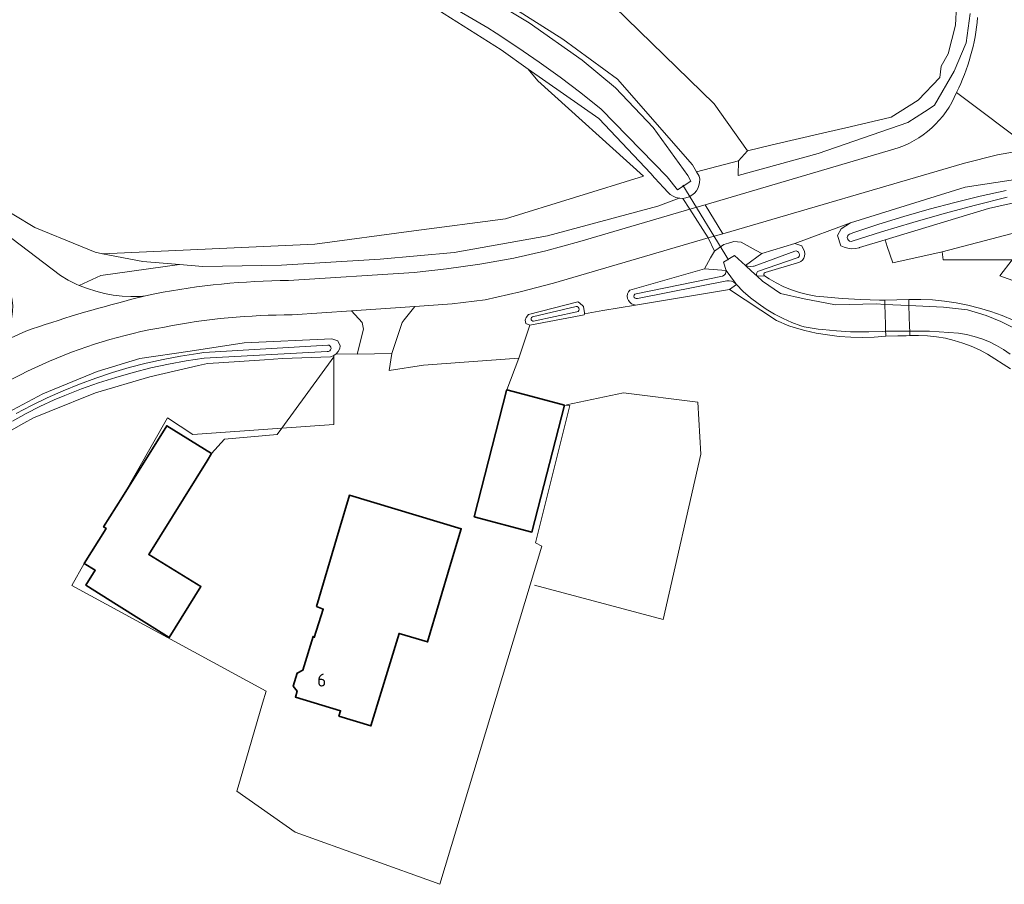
# Model space of a CAD drawing. Header units: metres. Extents: x 178952 to 185583, y 415201 to 419317.
# Tile 73 of 165: x 182427 to 182564, y 417212 to 417332. Entities that reach past the tile are written whole.
import ezdxf
from ezdxf.enums import TextEntityAlignment as Align

# ---------------------------------------------------------------- set-up
doc = ezdxf.new("R2010")
doc.units = ezdxf.units.M
for name, color, linetype, lineweight in [('B-XX-GR-BEPLANTING_CULTUUR_BOSPLANTSOEN-GV', 253, 'Continuous', 18), ('B-XX-GR-GRAS-GV', 253, 'Continuous', 13), ('B-XX-IE-TERREINAFSCHEIDING_KUNSTMATIG_HEKWERK-G', 253, 'IE-TERREINAFSCHEIDING-KUNSTMATIG', 18), ('B-XX-IE-TERREINAFSCHEIDING_KUNSTMATIG_HEKWERK_RASTER-G', 253, 'IE-TERREINAFSCHEIDING-KUNSTMATIG', 18), ('B-XX-KW-KUNSTWERK_DEK-GV', 252, 'Continuous', 18), ('B-XX-KW-KUNSTWERK_DUIKER-G', 252, 'Continuous', 18), ('B-XX-OG-BEBOUWING-GV', 252, 'Continuous', 35), ('B-XX-OG-BEBOUWING-T18', 252, 'Continuous', 18), ('B-XX-OG-TERREIN_CULTUURSCHEIDING-GV', 253, 'Continuous', 18), ('B-XX-OG-TERREIN_ERF-GV', 253, 'Continuous', 18), ('B-XX-OG-WATER-GV', 253, 'Continuous', 18), ('B-XX-OG-WATER_SLOOT-GV', 253, 'Continuous', 18), ('B-XX-OG-WEG-GV', 253, 'Continuous', 18), ('B-XX-VH-ONVERHARD-GV', 253, 'Continuous', 18), ('B-XX-VH-VERHARDING_ASFALT-GV', 251, 'Continuous', 18), ('B-XX-VH-VERHARDING_BEDRIJFSVLOERPLAAT-GV', 251, 'Continuous', 18)]:
    doc.layers.add(name, color=color, linetype=linetype, lineweight=lineweight)
doc.styles.add('NLCS-ISO-M-T18', font='NLCS-ISO.ttf', dxfattribs={"height": 1.8})
doc.linetypes.add('IE-TERREINAFSCHEIDING-KUNSTMATIG', pattern='A,4,[82,NLCS.SHX,S=0.75,R=90,X=0,Y=0],4,-2', length=10)

msp = doc.modelspace()

# ---------------------------------------------------------------- linework, layer by layer
at = {"layer": 'B-XX-GR-BEPLANTING_CULTUUR_BOSPLANTSOEN-GV'}
msp.add_lwpolyline([(182594.177, 417302.89), (182587.96, 417305.109), (182583.411, 417306.116), (182577.285, 417306.526), (182571.932, 417306.794), (182567.317, 417306.558), (182564.749, 417306.107), (182563.474, 417305.847), (182561.438, 417305.353), (182547.08, 417301.017), (182547.377, 417300.127), (182548.142, 417297.833), (182554.991, 417299.376), (182566.632, 417302.418), (182572.85, 417302.815), (182580.391, 417302.154), (182587.931, 417300.699), (182601.822, 417294.216), (182604.349, 417297.839), (182604.53, 417298.099), (182601.098, 417299.956)], close=True, dxfattribs=at)
msp.add_lwpolyline([(182564.691, 417298.268), (182562.983, 417296.048), (182571.601, 417292.956)], dxfattribs=at)
at = {"layer": 'B-XX-GR-GRAS-GV'}
for points in [[(182384.885, 417333.916), (182398.986, 417322.851), (182417.053, 417310.352), (182420.43, 417308.015), (182429.239, 417302.752), (182435.538, 417300.158), (182437.61, 417299.304), (182438.62, 417299.11), (182468.024, 417300.447), (182481.757, 417302.273), (182494.466, 417303.963), (182513.578, 417309.867), (182498.969, 417323.076), (182497.636, 417324.71), (182493.86, 417327.361), (182479.82, 417336.301)], [(182566.632, 417302.418), (182554.991, 417299.376), (182555.123, 417298.268), (182564.691, 417298.268)], [(182564.492, 417283.151), (182561.287, 417285.175), (182560.182, 417285.764), (182559.041, 417286.282), (182557.87, 417286.725), (182556.672, 417287.093), (182555.454, 417287.384), (182554.219, 417287.596), (182552.974, 417287.729), (182551.722, 417287.783), (182550.53, 417287.759), (182547.188, 417287.656), (182545.576, 417287.533), (182543.96, 417287.49), (182542.343, 417287.526), (182540.731, 417287.643), (182539.126, 417287.839), (182537.533, 417288.114), (182535.955, 417288.468), (182534.474, 417288.876), (182533.756, 417289.101), (182532.037, 417289.829), (182525.521, 417294.143), (182512.484, 417291.97), (182507.982, 417291.22), (182505.407, 417290.791), (182505.395, 417290.624), (182504.931, 417290.547), (182497.862, 417289.187), (182496.304, 417284.632), (182494.64, 417280.232), (182497.966, 417279.351), (182502.65, 417278.11), (182503.402, 417278.057), (182498.639, 417259.007), (182499.486, 417258.583), (182485.366, 417211.686), (182465.324, 417218.896), (182457.245, 417224.599), (182457.421, 417225.204), (182460.794, 417236.804), (182461.28, 417238.475), (182434.345, 417253.128), (182436.091, 417256.182), (182439.111, 417261.011), (182438.92, 417261.131), (182438.761, 417261.231), (182441.367, 417265.412), (182447.628, 417276.363), (182451.12, 417274.035), (182463.45, 417274.902), (182470.699, 417275.411), (182470.699, 417285.006), (182470.374, 417284.86), (182470.193, 417284.814), (182463.57, 417284.598), (182461.046, 417284.378), (182454.738, 417284), (182453.182, 417283.907), (182451.915, 417283.61), (182445.153, 417282.025), (182437.625, 417279.837), (182431.211, 417277.218), (182429.062, 417276.341), (182427.726, 417275.599), (182423.25, 417273.112)]]:
    msp.add_lwpolyline(points, dxfattribs=at)
at = {"layer": 'B-XX-IE-TERREINAFSCHEIDING_KUNSTMATIG_HEKWERK-G', "ltscale": 0.1, "flags": 128}
msp.add_lwpolyline([(182453.733, 417271.411), (182455.52, 417273.389), (182462.814, 417274.032), (182463.45, 417274.902), (182470.699, 417284.83)], dxfattribs=at)
at = {"layer": 'B-XX-IE-TERREINAFSCHEIDING_KUNSTMATIG_HEKWERK_RASTER-G', "ltscale": 0.2, "flags": 128}
msp.add_lwpolyline([(182502.933, 417278.169), (182510.811, 417279.806), (182521.154, 417278.532), (182521.557, 417271.315), (182516.335, 417248.382), (182498.501, 417253.144)], dxfattribs=at)
at = {"layer": 'B-XX-KW-KUNSTWERK_DEK-GV'}
msp.add_lwpolyline([(182550.402, 417291.921), (182550.376, 417292.78), (182547.033, 417292.677), (182547.051, 417292.081), (182547.138, 417289.271), (182547.167, 417288.349), (182547.179, 417287.948), (182547.188, 417287.656), (182549.988, 417287.742), (182550.53, 417287.759), (182550.511, 417288.368), (182550.493, 417288.971)], close=True, dxfattribs=at)
at = {"layer": 'B-XX-KW-KUNSTWERK_DUIKER-G'}
msp.add_lwpolyline([(182525.385, 417298.268), (182519.046, 417308.593)], dxfattribs=at)
at = {"layer": 'B-XX-OG-BEBOUWING-GV'}
for points in [[(182502.65, 417278.11), (182497.966, 417279.351), (182494.64, 417280.232), (182494.618, 417280.148), (182490.13, 417262.642), (182498.14, 417260.52)], [(182453.121, 417270.4), (182453.733, 417271.411), (182447.507, 417275.26), (182441.367, 417265.412), (182438.761, 417261.231), (182438.92, 417261.131), (182439.111, 417261.011), (182436.091, 417256.182), (182437.611, 417255.232), (182436.311, 417253.142), (182440.551, 417250.491), (182447.86, 417245.91), (182452.25, 417252.96), (182445.02, 417257.41)], [(182486.9, 417256.191), (182488.33, 417260.981), (182472.84, 417265.62), (182471.41, 417260.83), (182468.28, 417250.21), (182469.2, 417249.85), (182467.96, 417245.91), (182467.79, 417246.05), (182466.4, 417241.35), (182465.6, 417240.97), (182465.06, 417239.16), (182465.59, 417238.47), (182465.34, 417237.65), (182471.62, 417235.75), (182471.39, 417235), (182475.81, 417233.65), (182479.73, 417246.46), (182483.68, 417245.28)]]:
    msp.add_lwpolyline(points, close=True, dxfattribs=at)
at = {"layer": 'B-XX-OG-TERREIN_CULTUURSCHEIDING-GV'}
for points in [[(182488.156, 417546.647), (182489.114, 417550.301), (182490.986, 417557.443), (182494.147, 417569.501), (182493.844, 417569.547), (182482.277, 417571.306), (182424.68, 417579.541), (182424.404, 417579.706), (182424.327, 417579.771), (182424.451, 417578.098), (182428.288, 417559.842), (182433.315, 417527.166), (182436.357, 417496.474), (182438.474, 417453.611), (182442.31, 417398.049), (182445.485, 417361.669), (182446.676, 417357.568), (182454.613, 417356.774), (182470.621, 417354.26), (182489.935, 417345.397), (182506.075, 417336.798), (182523.405, 417319.865), (182528.022, 417313.387)], [(182488.197, 417337.883), (182502.398, 417328.857), (182509.994, 417323.281), (182520.37, 417311.431), (182520.967, 417310.472), (182526.786, 417312.003), (182528.022, 417313.387), (182523.405, 417319.865), (182506.075, 417336.798)], [(182557.13, 417336.211), (182556.834, 417330.793), (182555.821, 417326.831), (182554.885, 417325.093), (182554.668, 417323.551), (182551.676, 417320.372), (182547.931, 417318.031), (182542.251, 417316.706), (182538.393, 417315.806), (182531.417, 417314.179), (182528.022, 417313.387), (182526.786, 417312.003), (182526.726, 417309.947), (182537.83, 417312.997), (182550.24, 417317.28), (182552.536, 417318.779), (182553.182, 417319.201), (182553.949, 417319.702), (182556.678, 417324.419), (182558.318, 417328.318), (182558.862, 417332.393)], [(182528.022, 417313.387), (182531.417, 417314.179), (182538.393, 417315.806), (182542.251, 417316.706), (182547.931, 417318.031), (182551.676, 417320.372), (182554.668, 417323.551), (182554.885, 417325.093), (182555.821, 417326.831), (182556.834, 417330.793), (182557.13, 417336.211)], [(182571.601, 417292.956), (182562.983, 417296.048), (182564.691, 417298.268), (182555.123, 417298.268), (182554.991, 417299.376), (182548.142, 417297.833), (182547.377, 417300.127), (182547.08, 417301.017), (182543.557, 417299.953), (182543.489, 417299.933), (182542.978, 417299.829), (182542.457, 417299.805), (182541.939, 417299.86), (182541.435, 417299.994), (182540.958, 417300.204), (182540.485, 417301.625), (182541.017, 417302.56), (182542.29, 417303.373), (182534.596, 417300.53), (182535.526, 417300.214), (182535.898, 417299.403), (182535.953, 417299.094), (182535.928, 417298.782), (182535.826, 417298.487), (182535.652, 417298.227), (182535.418, 417298.019), (182535.139, 417297.877), (182534.948, 417297.825), (182530.454, 417296.496), (182530.331, 417296.432), (182530.262, 417296.311), (182530.269, 417296.172), (182530.389, 417296.034), (182531.008, 417295.627), (182532.008, 417295.046), (182533.045, 417294.535), (182534.114, 417294.097), (182535.211, 417293.733), (182536.33, 417293.445), (182537.466, 417293.235), (182538.58, 417293.105), (182541.149, 417292.884), (182543.724, 417292.742), (182546.301, 417292.68), (182547.033, 417292.677), (182550.376, 417292.78), (182552.028, 417292.775), (182553.678, 417292.69), (182555.322, 417292.525), (182556.956, 417292.281), (182558.577, 417291.959), (182560.179, 417291.558), (182561.761, 417291.08), (182563.318, 417290.526), (182564.845, 417289.897)]]:
    msp.add_lwpolyline(points, dxfattribs=at)
msp.add_lwpolyline([(182518.543, 417306.794), (182518.105, 417306.893), (182517.691, 417307.068), (182517.315, 417307.313), (182517.018, 417307.587), (182516.355, 417308.307), (182515.17, 417309.592), (182515.118, 417309.648), (182514.596, 417310.203), (182507.42, 417317.842), (182497.636, 417324.71), (182498.969, 417323.076), (182513.578, 417309.867), (182494.466, 417303.963), (182481.757, 417302.273), (182468.024, 417300.447), (182438.62, 417299.11), (182444.212, 417298.034), (182449.26, 417297.61), (182452.501, 417297.337), (182463.423, 417297.509), (182477.081, 417298.366), (182487.336, 417299.283), (182500.286, 417301.567), (182515.6, 417305.72)], close=True, dxfattribs=at)
at = {"layer": 'B-XX-OG-TERREIN_ERF-GV'}
for points in [[(182457.245, 417224.599), (182465.324, 417218.896), (182485.366, 417211.686), (182499.486, 417258.583), (182498.639, 417259.007), (182503.402, 417278.057), (182502.65, 417278.11), (182498.14, 417260.52), (182490.13, 417262.642), (182494.618, 417280.148), (182494.64, 417280.232), (182496.304, 417284.632), (182495.665, 417284.584), (182483.116, 417283.648), (182478.346, 417282.898), (182478.706, 417285.29), (182473.891, 417285.175), (182471.012, 417285.248), (182470.699, 417285.006), (182470.699, 417275.411), (182463.45, 417274.902), (182451.12, 417274.035), (182447.628, 417276.363), (182441.367, 417265.412), (182447.507, 417275.26), (182453.733, 417271.411), (182453.121, 417270.4), (182445.02, 417257.41), (182452.25, 417252.96), (182447.86, 417245.91), (182440.551, 417250.491), (182436.311, 417253.142), (182437.611, 417255.232), (182436.091, 417256.182), (182434.345, 417253.128), (182461.28, 417238.475), (182460.794, 417236.804), (182457.421, 417225.204)], [(182486.9, 417256.191), (182483.68, 417245.28), (182479.73, 417246.46), (182475.81, 417233.65), (182471.39, 417235), (182471.62, 417235.75), (182465.34, 417237.65), (182465.59, 417238.47), (182465.06, 417239.16), (182465.6, 417240.97), (182466.4, 417241.35), (182467.79, 417246.05), (182467.96, 417245.91), (182469.2, 417249.85), (182468.28, 417250.21), (182471.41, 417260.83), (182472.84, 417265.62), (182488.33, 417260.981)]]:
    msp.add_lwpolyline(points, close=True, dxfattribs=at)
at = {"layer": 'B-XX-OG-WATER-GV', "flags": 128}
for points in [[(182479.157, 417337.959), (182492.006, 417330.429), (182493.172, 417329.686), (182496.173, 417327.712), (182499.129, 417325.671), (182502.038, 417323.565), (182504.9, 417321.395), (182507.713, 417319.161), (182516.865, 417309.777), (182518.33, 417307.942), (182520.15, 417309.141), (182519.732, 417309.956), (182514.92, 417316.616), (182509.736, 417322.098), (182505.103, 417325.951), (182497.762, 417331.097), (182488.172, 417336.9)], [(182563.861, 417307.847), (182560.29, 417307.071), (182556.737, 417306.217), (182553.203, 417305.285), (182549.691, 417304.276), (182546.201, 417303.19), (182542.736, 417302.029), (182542.174, 417301.832), (182542.004, 417301.719), (182541.89, 417301.549), (182541.849, 417301.349), (182541.887, 417301.148), (182541.999, 417300.977), (182542.167, 417300.862), (182542.367, 417300.819), (182542.524, 417300.84), (182546.59, 417302.147), (182550.918, 417303.456), (182555.268, 417304.689), (182559.639, 417305.844), (182564.031, 417306.922)], [(182564.682, 417288.939), (182563.142, 417289.699), (182561.115, 417290.539), (182558.493, 417291.336), (182555.2, 417291.691), (182550.402, 417291.921), (182547.051, 417292.081), (182545.92, 417292.135), (182540.227, 417292.027), (182535.86, 417292.856), (182532.592, 417293.594), (182530.091, 417295.297), (182529.339, 417295.992), (182528.592, 417296.683), (182527.727, 417297.483), (182526.227, 417298.87), (182524.67, 417297.932), (182525.044, 417296.785), (182526.352, 417295.01), (182526.484, 417294.823), (182527.438, 417293.884), (182528.447, 417293.004), (182529.506, 417292.186), (182530.612, 417291.433), (182531.762, 417290.747), (182532.95, 417290.13), (182534.173, 417289.586), (182535.426, 417289.116), (182535.883, 417288.966), (182537.798, 417288.667), (182538.419, 417288.588), (182540.348, 417288.394), (182542.283, 417288.281), (182542.882, 417288.262), (182544.82, 417288.253), (182546.758, 417288.323), (182547.167, 417288.349), (182550.511, 417288.368), (182553.239, 417288.383), (182557.26, 417288.078), (182558.361, 417287.892), (182559.447, 417287.628), (182560.511, 417287.286), (182561.548, 417286.87), (182562.553, 417286.381), (182563.519, 417285.82), (182564.444, 417285.193)], [(182426.117, 417275.885), (182428.013, 417276.937), (182429.946, 417277.919), (182431.914, 417278.829), (182433.381, 417279.448), (182435.714, 417280.362), (182438.075, 417281.201), (182440.461, 417281.965), (182442.87, 417282.653), (182445.3, 417283.263), (182447.749, 417283.796), (182450.213, 417284.251), (182452.69, 417284.628), (182469.749, 417285.534), (182469.939, 417285.538), (182470.112, 417285.62), (182470.237, 417285.764), (182470.292, 417285.946), (182470.269, 417286.135), (182470.17, 417286.299), (182470.014, 417286.408), (182469.827, 417286.445), (182452.643, 417285.404), (182451.809, 417285.29), (182449.416, 417284.911), (182447.036, 417284.454), (182444.672, 417283.92), (182442.326, 417283.309), (182440.001, 417282.621), (182437.7, 417281.859), (182435.424, 417281.021), (182433.176, 417280.111), (182430.959, 417279.127), (182428.776, 417278.072), (182426.627, 417276.947)]]:
    msp.add_lwpolyline(points, dxfattribs=at)
for points in [[(182534.888, 417298.514), (182535.028, 417298.591), (182535.158, 417298.742), (182535.219, 417298.932), (182535.201, 417299.13), (182535.108, 417299.306), (182534.953, 417299.431), (182534.761, 417299.487), (182534.564, 417299.463), (182528.955, 417297.388), (182528.832, 417297.357), (182528.458, 417297.32), (182528.084, 417297.362), (182527.727, 417297.483), (182528.592, 417296.683), (182529.339, 417295.992), (182529.298, 417296.073), (182529.262, 417296.273), (182529.304, 417296.471), (182529.419, 417296.637)], [(182525.156, 417295.332), (182525.49, 417295.347), (182525.819, 417295.283), (182526.123, 417295.143), (182526.385, 417294.935), (182526.484, 417294.823), (182526.352, 417295.01), (182525.044, 417296.785), (182525.034, 417296.541), (182524.947, 417296.314), (182524.791, 417296.126), (182524.542, 417295.983), (182512.563, 417293.556), (182512.411, 417293.492), (182512.307, 417293.364), (182512.275, 417293.202), (182512.321, 417293.044), (182512.435, 417292.926), (182512.592, 417292.874), (182512.746, 417292.897)], [(182504.364, 417291.059), (182504.522, 417291.115), (182504.638, 417291.236), (182504.686, 417291.398), (182504.655, 417291.563), (182504.551, 417291.696), (182504.399, 417291.768), (182504.276, 417291.771), (182498.21, 417290.347), (182498.08, 417290.257), (182498.011, 417290.116), (182498.019, 417289.959), (182498.101, 417289.825), (182498.239, 417289.748), (182498.356, 417289.74)]]:
    msp.add_lwpolyline(points, close=True, dxfattribs=at)
at = {"layer": 'B-XX-OG-WATER_SLOOT-GV'}
for points in [[(182488.172, 417336.9), (182497.762, 417331.097), (182505.103, 417325.951), (182509.736, 417322.098), (182514.92, 417316.616), (182519.732, 417309.956), (182520.15, 417309.141), (182518.33, 417307.942), (182516.865, 417309.777), (182507.713, 417319.161), (182504.9, 417321.395), (182502.038, 417323.565), (182499.129, 417325.671), (182496.173, 417327.712), (182493.172, 417329.686), (182492.006, 417330.429), (182479.157, 417337.959)], [(182479.82, 417336.301), (182493.86, 417327.361), (182497.636, 417324.71), (182507.42, 417317.842), (182514.596, 417310.203), (182515.118, 417309.648), (182515.17, 417309.592), (182516.355, 417308.307), (182517.018, 417307.587), (182517.315, 417307.313), (182517.691, 417307.068), (182518.105, 417306.893), (182518.543, 417306.794), (182518.618, 417306.785), (182519.067, 417306.779), (182519.488, 417306.847), (182519.913, 417306.994), (182520.305, 417307.213), (182520.651, 417307.499), (182520.942, 417307.841), (182521.119, 417308.131), (182521.29, 417308.546), (182521.385, 417308.985), (182521.401, 417309.434), (182521.338, 417309.878), (182520.967, 417310.472), (182520.37, 417311.431), (182509.994, 417323.281), (182502.398, 417328.857), (182488.197, 417337.883)], [(182566.675, 417309.618), (182558.206, 417308.323), (182542.29, 417303.373), (182541.017, 417302.56), (182540.485, 417301.625), (182540.958, 417300.204), (182541.435, 417299.994), (182541.939, 417299.86), (182542.457, 417299.805), (182542.978, 417299.829), (182543.489, 417299.933), (182543.557, 417299.953), (182547.08, 417301.017), (182561.438, 417305.353), (182563.474, 417305.847), (182564.749, 417306.107)], [(182564.031, 417306.922), (182559.639, 417305.844), (182555.268, 417304.689), (182550.918, 417303.456), (182546.59, 417302.147), (182542.524, 417300.84), (182542.367, 417300.819), (182542.167, 417300.862), (182541.999, 417300.977), (182541.887, 417301.148), (182541.849, 417301.349), (182541.89, 417301.549), (182542.004, 417301.719), (182542.174, 417301.832), (182542.736, 417302.029), (182546.201, 417303.19), (182549.691, 417304.276), (182553.203, 417305.285), (182556.737, 417306.217), (182560.29, 417307.071), (182563.861, 417307.847)], [(182564.845, 417289.897), (182563.318, 417290.526), (182561.761, 417291.08), (182560.179, 417291.558), (182558.577, 417291.959), (182556.956, 417292.281), (182555.322, 417292.525), (182553.678, 417292.69), (182552.028, 417292.775), (182550.376, 417292.78), (182547.033, 417292.677), (182546.301, 417292.68), (182543.724, 417292.742), (182541.149, 417292.884), (182538.58, 417293.105), (182537.466, 417293.235), (182536.33, 417293.445), (182535.211, 417293.733), (182534.114, 417294.097), (182533.045, 417294.535), (182532.008, 417295.046), (182531.008, 417295.627), (182530.389, 417296.034), (182529.339, 417295.992), (182530.091, 417295.297), (182532.592, 417293.594), (182535.86, 417292.856), (182540.227, 417292.027), (182545.92, 417292.135), (182547.051, 417292.081), (182550.402, 417291.921), (182555.2, 417291.691), (182558.493, 417291.336), (182561.115, 417290.539), (182563.142, 417289.699), (182564.682, 417288.939)], [(182564.444, 417285.193), (182563.519, 417285.82), (182562.553, 417286.381), (182561.548, 417286.87), (182560.511, 417287.286), (182559.447, 417287.628), (182558.361, 417287.892), (182557.26, 417288.078), (182553.239, 417288.383), (182550.511, 417288.368), (182547.167, 417288.349), (182546.758, 417288.323), (182544.82, 417288.253), (182542.882, 417288.262), (182542.283, 417288.281), (182540.348, 417288.394), (182538.419, 417288.588), (182537.798, 417288.667), (182535.883, 417288.966), (182535.426, 417289.116), (182534.173, 417289.586), (182532.95, 417290.13), (182531.762, 417290.747), (182530.612, 417291.433), (182529.506, 417292.186), (182528.447, 417293.004), (182527.438, 417293.884), (182526.484, 417294.823), (182525.521, 417294.143), (182532.037, 417289.829), (182533.756, 417289.101), (182534.474, 417288.876), (182535.955, 417288.468), (182537.533, 417288.114), (182539.126, 417287.839), (182540.731, 417287.643), (182542.343, 417287.526), (182543.96, 417287.49), (182545.576, 417287.533), (182547.188, 417287.656), (182550.53, 417287.759), (182551.722, 417287.783), (182552.974, 417287.729), (182554.219, 417287.596), (182555.454, 417287.384), (182556.672, 417287.093), (182557.87, 417286.725), (182559.041, 417286.282), (182560.182, 417285.764), (182561.287, 417285.175), (182564.492, 417283.151)], [(182423.25, 417273.112), (182427.726, 417275.599), (182429.062, 417276.341), (182431.211, 417277.218), (182437.625, 417279.837), (182445.153, 417282.025), (182451.915, 417283.61), (182453.182, 417283.907), (182454.738, 417284), (182461.046, 417284.378), (182463.57, 417284.598), (182470.193, 417284.814), (182470.374, 417284.86), (182470.699, 417285.006), (182471.012, 417285.248), (182471.297, 417285.54), (182471.514, 417285.955), (182471.538, 417286.339), (182471.236, 417287.025), (182470.403, 417287.284), (182458.243, 417286.767), (182450.768, 417285.608), (182443.768, 417284.598), (182437.887, 417282.783), (182430.326, 417279.687), (182424.052, 417276.36)], [(182426.627, 417276.947), (182428.776, 417278.072), (182430.959, 417279.127), (182433.176, 417280.111), (182435.424, 417281.021), (182437.7, 417281.859), (182440.001, 417282.621), (182442.326, 417283.309), (182444.672, 417283.92), (182447.036, 417284.454), (182449.416, 417284.911), (182451.809, 417285.29), (182452.643, 417285.404), (182469.827, 417286.445), (182470.014, 417286.408), (182470.17, 417286.299), (182470.269, 417286.135), (182470.292, 417285.946), (182470.237, 417285.764), (182470.112, 417285.62), (182469.939, 417285.538), (182469.749, 417285.534), (182452.69, 417284.628), (182450.213, 417284.251), (182447.749, 417283.796), (182445.3, 417283.263), (182442.87, 417282.653), (182440.461, 417281.965), (182438.075, 417281.201), (182435.714, 417280.362), (182433.381, 417279.448), (182431.914, 417278.829), (182429.946, 417277.919), (182428.013, 417276.937), (182426.117, 417275.885)]]:
    msp.add_lwpolyline(points, dxfattribs=at)
for points in [[(182529.21, 417299.537), (182527.145, 417300.711), (182526.119, 417300.782), (182525.369, 417300.576), (182524.753, 417300.406), (182523.618, 417299.593), (182523.457, 417299.478), (182522.875, 417298.529), (182522.064, 417297.027), (182525.044, 417296.785), (182524.67, 417297.932), (182526.227, 417298.87), (182527.727, 417297.483), (182530.002, 417299.13)], [(182535.953, 417299.094), (182535.898, 417299.403), (182535.526, 417300.214), (182534.596, 417300.53), (182530.002, 417299.13), (182527.727, 417297.483), (182528.084, 417297.362), (182528.458, 417297.32), (182528.832, 417297.357), (182528.955, 417297.388), (182534.564, 417299.463), (182534.761, 417299.487), (182534.953, 417299.431), (182535.108, 417299.306), (182535.201, 417299.13), (182535.219, 417298.932), (182535.158, 417298.742), (182535.028, 417298.591), (182534.888, 417298.514), (182529.419, 417296.637), (182529.304, 417296.471), (182529.262, 417296.273), (182529.298, 417296.073), (182529.339, 417295.992), (182530.389, 417296.034), (182530.269, 417296.172), (182530.262, 417296.311), (182530.331, 417296.432), (182530.454, 417296.496), (182534.948, 417297.825), (182535.139, 417297.877), (182535.418, 417298.019), (182535.652, 417298.227), (182535.826, 417298.487), (182535.928, 417298.782)], [(182512.321, 417293.044), (182512.275, 417293.202), (182512.307, 417293.364), (182512.411, 417293.492), (182512.563, 417293.556), (182524.542, 417295.983), (182524.791, 417296.126), (182524.947, 417296.314), (182525.034, 417296.541), (182525.044, 417296.785), (182522.064, 417297.027), (182511.688, 417294.067), (182511.506, 417293.814), (182511.393, 417293.522), (182511.358, 417293.212), (182511.402, 417292.902), (182511.523, 417292.614), (182511.713, 417292.366), (182511.96, 417292.174), (182512.069, 417292.117), (182512.356, 417291.998), (182512.484, 417291.97), (182525.521, 417294.143), (182526.484, 417294.823), (182526.385, 417294.935), (182526.123, 417295.143), (182525.819, 417295.283), (182525.49, 417295.347), (182525.156, 417295.332), (182512.746, 417292.897), (182512.592, 417292.874), (182512.435, 417292.926)], [(182505.293, 417291.778), (182504.726, 417292.294), (182504.484, 417292.421), (182497.661, 417290.657), (182497.322, 417290.261), (182497.176, 417289.897), (182497.301, 417289.44), (182497.862, 417289.187), (182504.931, 417290.547), (182505.395, 417290.624), (182505.407, 417290.791), (182505.417, 417290.921)], [(182504.522, 417291.115), (182504.364, 417291.059), (182498.356, 417289.74), (182498.239, 417289.748), (182498.101, 417289.825), (182498.019, 417289.959), (182498.011, 417290.116), (182498.08, 417290.257), (182498.21, 417290.347), (182504.276, 417291.771), (182504.399, 417291.768), (182504.551, 417291.696), (182504.655, 417291.563), (182504.686, 417291.398), (182504.638, 417291.236)]]:
    msp.add_lwpolyline(points, close=True, dxfattribs=at)
at = {"layer": 'B-XX-OG-WEG-GV'}
for points in [[(182558.862, 417332.393), (182558.318, 417328.318), (182556.678, 417324.419), (182553.949, 417319.702), (182553.182, 417319.201), (182552.536, 417318.779), (182550.24, 417317.28), (182537.83, 417312.997), (182526.726, 417309.947), (182526.786, 417312.003), (182520.967, 417310.472), (182521.338, 417309.878), (182521.401, 417309.434), (182521.385, 417308.985), (182521.29, 417308.546), (182521.119, 417308.131), (182520.942, 417307.841), (182520.651, 417307.499), (182520.305, 417307.213), (182519.913, 417306.994), (182519.488, 417306.847), (182519.067, 417306.779), (182520.02, 417305.274), (182522.129, 417305.893), (182548.324, 417313.582)], [(182426.04, 417301.204), (182432.788, 417296.072), (182433.851, 417295.452), (182434.953, 417294.902), (182435.368, 417294.717), (182438.375, 417296.093), (182449.26, 417297.61), (182444.212, 417298.034), (182438.62, 417299.11), (182437.61, 417299.304), (182435.538, 417300.158), (182429.239, 417302.752), (182420.43, 417308.015)], [(182495.63, 417298.481), (182500.08, 417299.522), (182504.78, 417300.801), (182520.02, 417305.274), (182519.067, 417306.779), (182518.618, 417306.785), (182518.543, 417306.794), (182515.6, 417305.72), (182500.286, 417301.567), (182487.336, 417299.283), (182477.081, 417298.366), (182463.423, 417297.509), (182452.501, 417297.337), (182449.26, 417297.61), (182438.375, 417296.093), (182435.368, 417294.717), (182436.514, 417294.267), (182437.687, 417293.893), (182438.882, 417293.595), (182440.094, 417293.375), (182441.317, 417293.235), (182442.547, 417293.174), (182443.778, 417293.194), (182444.592, 417293.25), (182445.864, 417293.562)], [(182464.4, 417295.391), (182481.79, 417296.521), (182486.31, 417297.012), (182490.91, 417297.642), (182495.63, 417298.481)], [(182424.052, 417276.36), (182430.326, 417279.687), (182437.887, 417282.783), (182443.768, 417284.598), (182450.768, 417285.608), (182458.243, 417286.767), (182470.403, 417287.284), (182471.236, 417287.025), (182471.538, 417286.339), (182471.514, 417285.955), (182471.297, 417285.54), (182471.012, 417285.248), (182473.891, 417285.175), (182474.791, 417288.668), (182474.598, 417289.562), (182473.134, 417291.185), (182464.92, 417290.61)]]:
    msp.add_lwpolyline(points, dxfattribs=at)
for points in [[(182556.991, 417321.474, 0.0975037), (182559.9, 417331.841)], [(182548.324, 417313.582, 0.2272505), (182556.991, 417321.474)], [(182445.864, 417293.562, -0.0456971), (182464.4, 417295.391)], [(182464.92, 417290.61, 0.050118), (182447.223, 417288.941)], [(182447.223, 417288.941, 0.1282598), (182415.085, 417274.455)]]:
    msp.add_lwpolyline(points, format="xyb", dxfattribs=at)
for points in [[(182558.206, 417308.323), (182566.675, 417309.618), (182567.387, 417313.628), (182562.669, 417312.81), (182558.09, 417311.65), (182524.577, 417301.877), (182522.547, 417301.285), (182523.457, 417299.478), (182523.618, 417299.593), (182524.753, 417300.406), (182525.369, 417300.576), (182526.119, 417300.782), (182527.145, 417300.711), (182529.21, 417299.537), (182530.002, 417299.13), (182534.596, 417300.53), (182542.29, 417303.373)], [(182497.862, 417289.187), (182497.301, 417289.44), (182497.176, 417289.897), (182497.322, 417290.261), (182497.661, 417290.657), (182504.484, 417292.421), (182504.726, 417292.294), (182505.293, 417291.778), (182505.417, 417290.921), (182505.407, 417290.791), (182507.982, 417291.22), (182512.484, 417291.97), (182512.356, 417291.998), (182512.069, 417292.117), (182511.96, 417292.174), (182511.713, 417292.366), (182511.523, 417292.614), (182511.402, 417292.902), (182511.358, 417293.212), (182511.393, 417293.522), (182511.506, 417293.814), (182511.688, 417294.067), (182522.064, 417297.027), (182522.875, 417298.529), (182523.457, 417299.478), (182522.547, 417301.285), (182501.14, 417295.042), (182496.49, 417293.801), (182491.65, 417292.712), (182487.06, 417292.161), (182481.915, 417291.801), (182480.418, 417289.956), (182480.149, 417289.568), (182478.706, 417285.29), (182478.346, 417282.898), (182483.116, 417283.648), (182495.665, 417284.584), (182496.304, 417284.632)]]:
    msp.add_lwpolyline(points, close=True, dxfattribs=at)
at = {"layer": 'B-XX-VH-ONVERHARD-GV'}
for points in [[(182370.761, 417339.36), (182381.301, 417329.731), (182388.621, 417323.621), (182402.095, 417313.534), (182410.295, 417307.396), (182422.783, 417298.427), (182424.617, 417296.123), (182425.046, 417295.512), (182425.418, 417294.844), (182425.718, 417294.141), (182425.943, 417293.411), (182426.09, 417292.661), (182426.158, 417291.9), (182426.147, 417291.136), (182426.055, 417290.377), (182425.906, 417289.708), (182425.667, 417288.982), (182425.353, 417288.285), (182424.968, 417287.625), (182424.517, 417287.009), (182424.003, 417286.443), (182425.969, 417287.438), (182427.964, 417288.373)], [(182442.504, 417292.739), (182444.592, 417293.25), (182443.778, 417293.194), (182442.547, 417293.174), (182441.317, 417293.235), (182440.094, 417293.375), (182438.882, 417293.595), (182437.687, 417293.893), (182436.514, 417294.267), (182435.368, 417294.717), (182434.953, 417294.902), (182433.851, 417295.452), (182432.788, 417296.072), (182426.04, 417301.204), (182413.88, 417308.884), (182411.608, 417310.56), (182406.364, 417314.499), (182401.168, 417318.502), (182396.021, 417322.569), (182390.924, 417326.697), (182385.878, 417330.888), (182385.594, 417331.157), (182381.337, 417335.126)]]:
    msp.add_lwpolyline(points, dxfattribs=at)
msp.add_lwpolyline([(182427.964, 417288.373, -0.0210476), (182442.504, 417292.739)], format="xyb", dxfattribs=at)
at = {"layer": 'B-XX-VH-VERHARDING_ASFALT-GV'}
for points in [[(182559.9, 417331.841, -0.0975037), (182556.991, 417321.474)], [(182556.991, 417321.474, -0.2272505), (182548.324, 417313.582)], [(182464.4, 417295.391, 0.0456971), (182445.864, 417293.562)], [(182442.504, 417292.739, 0.0210476), (182427.964, 417288.373)], [(182447.223, 417288.941, -0.050118), (182464.92, 417290.61)], [(182415.085, 417274.455, -0.1282598), (182447.223, 417288.941)]]:
    msp.add_lwpolyline(points, format="xyb", dxfattribs=at)
for points in [[(182556.991, 417321.474), (182567.387, 417313.628), (182566.957, 417323.321)], [(182558.09, 417311.65), (182562.669, 417312.81), (182567.387, 417313.628), (182556.991, 417321.474)], [(182548.324, 417313.582), (182522.129, 417305.893), (182524.577, 417301.877), (182558.09, 417311.65)], [(182464.92, 417290.61), (182473.134, 417291.185), (182481.915, 417291.801), (182487.06, 417292.161), (182491.65, 417292.712), (182496.49, 417293.801), (182501.14, 417295.042), (182522.547, 417301.285), (182520.02, 417305.274), (182504.78, 417300.801), (182500.08, 417299.522), (182495.63, 417298.481), (182490.91, 417297.642), (182486.31, 417297.012), (182481.79, 417296.521), (182464.4, 417295.391)], [(182445.864, 417293.562), (182444.592, 417293.25), (182442.504, 417292.739)], [(182427.964, 417288.373), (182425.969, 417287.438), (182424.003, 417286.443)]]:
    msp.add_lwpolyline(points, dxfattribs=at)
msp.add_lwpolyline([(182522.129, 417305.893), (182520.02, 417305.274), (182522.547, 417301.285), (182524.577, 417301.877)], close=True, dxfattribs=at)
at = {"layer": 'B-XX-VH-VERHARDING_BEDRIJFSVLOERPLAAT-GV'}
msp.add_lwpolyline([(182480.149, 417289.568), (182480.418, 417289.956), (182481.915, 417291.801), (182473.134, 417291.185), (182474.598, 417289.562), (182474.791, 417288.668), (182473.891, 417285.175), (182478.706, 417285.29)], close=True, dxfattribs=at)

# ---------------------------------------------------------------- texts
at = {"layer": 'B-XX-OG-BEBOUWING-T18', "style": 'NLCS-ISO-M-T18'}
msp.add_text('6', height=1.8, dxfattribs=at).set_placement((182469, 417240), align=Align.MIDDLE_CENTER)

doc.saveas('drawing.dxf')
